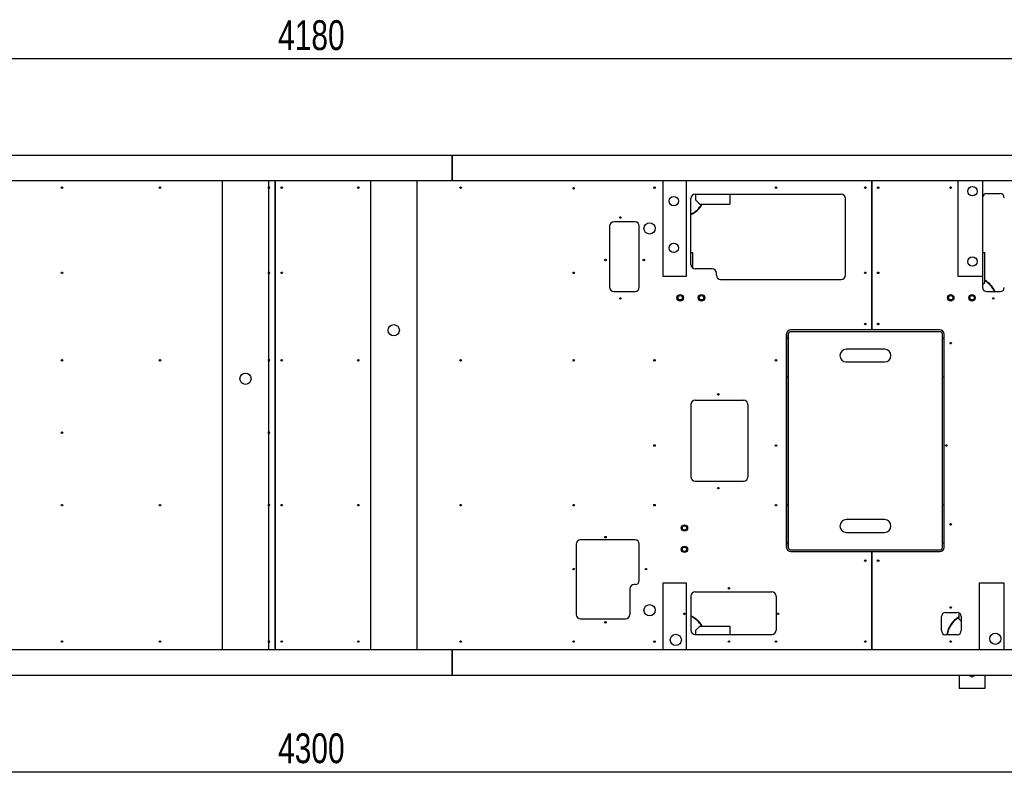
# Model space of a CAD drawing. Header units: millimetres. Extents: x 5 to 589, y 5 to 415.
# Tile 33 of 62: x 133 to 249, y 180 to 269. Entities that reach past the tile are written whole.
import ezdxf

# ---------------------------------------------------------------- set-up
doc = ezdxf.new("R2010")
doc.units = ezdxf.units.MM
doc.layers.add('COTES', color=1, linetype='Continuous')
doc.layers.add('TRAIT-FORT', color=4, linetype='Continuous', lineweight=25)
doc.styles.add('SLDTEXTSTYLE0', font='TXT', dxfattribs={"width": 0.75})
doc.dimstyles.new('SLDDIMSTYLE0', dxfattribs={"dimtxt": 3.5, "dimasz": 2, "dimexe": 0, "dimexo": 0.0625, "dimgap": 0.875, "dimtad": 1, "dimlfac": 20, "dimrnd": 1e-09, "dimzin": 12, "dimdsep": 46, "dimtxsty": 'SLDTEXTSTYLE0', "dimsah": 1, "dimcen": 0.09, "dimadec": 0, "dimazin": 3, "dimtfac": 1, "dimtofl": 0, "dimtmove": 0, "dimatfit": 3, "dimfxl": 0, "dimfrac": 2, "dimtolj": 1, "dimtzin": 12, "dimarcsym": 0})

# ---------------------------------------------------------------- blocks, each defined once
blk = doc.blocks.new('_D_1')
at = {"layer": 'COTES', "color": 1}
for p, q in [((64.23, 251.43), (64.23, 265.75)), ((273.23, 264.75), (64.23, 264.75)), ((273.23, 251.43), (273.23, 265.75))]:
    blk.add_line(p, q, dxfattribs=at)
for points in [[(64.23, 264.75), (66.23, 264.25), (66.23, 265.25)], [(273.23, 264.75), (271.23, 265.25), (271.23, 264.25)]]:
    blk.add_solid(points, dxfattribs=at)
at = {"layer": 'COTES', "color": 1, "insert": (163.55, 269.26), "char_height": 3.5, "attachment_point": 1, "style": 'SLDTEXTSTYLE0'}
blk.add_mtext('4180', dxfattribs=at)
blk = doc.blocks.new('_D_2')
at = {"layer": 'COTES', "color": 1}
for p, q in [((61.23, 196.93), (61.23, 180.1)), ((276.23, 196.93), (276.23, 180.1)), ((61.23, 181.1), (276.23, 181.1))]:
    blk.add_line(p, q, dxfattribs=at)
for points in [[(61.23, 181.1), (63.23, 180.6), (63.23, 181.6)], [(276.23, 181.1), (274.23, 181.6), (274.23, 180.6)]]:
    blk.add_solid(points, dxfattribs=at)
at = {"layer": 'COTES', "color": 1, "insert": (163.55, 185.61), "char_height": 3.5, "attachment_point": 1, "style": 'SLDTEXTSTYLE0'}
blk.add_mtext('4300', dxfattribs=at)

msp = doc.modelspace()

# ---------------------------------------------------------------- linework, layer by layer
at = {"layer": 'TRAIT-FORT', "color": 4, "linetype": 'Continuous', "lineweight": 25}
for p, q in [((120.47631, 253.42528), (183.97631, 253.42528)), ((183.97631, 253.42528), (183.97631, 250.42528)), ((183.97681, 250.42528), (183.97681, 253.42528)), ((183.97681, 253.42528), (272.72631, 253.42528)), ((157.02631, 250.42528), (117.72634, 250.42528)), ((157.02631, 195.42528), (157.02631, 250.42528)), ((162.44293, 250.42528), (157.02631, 250.42528)), ((162.44293, 250.42528), (162.44293, 249.70891)), ((163.22616, 250.42528), (162.44293, 250.42528)), ((163.22617, 250.42528), (163.22616, 250.42528)), ((163.22616, 250.42528), (163.22616, 195.42528)), ((174.43252, 250.42528), (163.22617, 250.42528)), ((163.22617, 195.42528), (163.22617, 250.42528)), ((174.43252, 195.42528), (174.43252, 250.42528)), ((179.82631, 250.42528), (174.43252, 250.42528)), ((179.82631, 250.42528), (179.82631, 195.42528)), ((208.72631, 250.42528), (179.82631, 250.42528)), ((183.97631, 250.50023), (183.97681, 250.50023)), ((208.72631, 239.20028), (208.72631, 250.42528)), ((211.44631, 250.42528), (208.72631, 250.42528)), ((211.44631, 250.42528), (211.44631, 239.20028)), ((233.22616, 250.42528), (211.44631, 250.42528)), ((233.22617, 250.42528), (233.22616, 250.42528)), ((233.22616, 250.42528), (233.22616, 232.92528)), ((233.22617, 232.92528), (233.22617, 250.42528)), ((243.37631, 250.42528), (233.22617, 250.42528)), ((243.37631, 239.20028), (243.37631, 250.42528)), ((246.22631, 250.42528), (243.37631, 250.42528)), ((246.22631, 250.42528), (246.22631, 248.42528)), ((273.22616, 250.42528), (246.22631, 250.42528)), ((162.44293, 249.54164), (162.44293, 239.70891)), ((212.48866, 248.85028), (229.63866, 248.85028)), ((212.55136, 248.85028), (212.55136, 248.17533)), ((216.55136, 248.85028), (216.55136, 247.67533)), ((246.72631, 248.92528), (248.27631, 248.92528)), ((211.98866, 240.60028), (211.98866, 248.35028)), ((212.55136, 248.17533), (213.05136, 247.67533)), ((213.05136, 247.67533), (216.55136, 247.67533)), ((230.13866, 239.35028), (230.13866, 248.35028)), ((246.22631, 248.42528), (246.22631, 239.20028)), ((202.43866, 245.10028), (202.43866, 237.95028)), ((205.43866, 245.60028), (202.93866, 245.60028)), ((205.93866, 237.95028), (205.93866, 245.10028)), ((211.98866, 242.00033), (212.22626, 242.00033)), ((212.22626, 240.17466), (212.22626, 242.00033)), ((246.22631, 242.00033), (246.47626, 242.00033)), ((246.47626, 238.50033), (246.47626, 242.00033)), ((162.44293, 239.54164), (162.44293, 229.45891)), ((211.44631, 239.20028), (208.72631, 239.20028)), ((214.48866, 240.10028), (212.48866, 240.10028)), ((214.98866, 239.35028), (214.98866, 239.60028)), ((246.22631, 239.20028), (243.37631, 239.20028)), ((246.22631, 239.20028), (246.22631, 237.92528)), ((215.48866, 238.85028), (229.63866, 238.85028)), ((246.22631, 238.25038), (246.47626, 238.50033)), ((202.93866, 237.45028), (205.43866, 237.45028)), ((246.72631, 237.42528), (248.27631, 237.42528)), ((223.22616, 232.42528), (223.22616, 207.42528)), ((223.22631, 207.42528), (223.22631, 232.42528)), ((223.42631, 232.42528), (223.42631, 207.42528)), ((233.22616, 232.92528), (223.72616, 232.92528)), ((241.22631, 232.72528), (223.72631, 232.72528)), ((233.22616, 232.92528), (233.22617, 232.92528)), ((241.22616, 232.92528), (233.22617, 232.92528)), ((241.52631, 207.42528), (241.52631, 232.42528)), ((241.72616, 207.42528), (241.72616, 232.42528)), ((223.42631, 231.92528), (223.22631, 231.92528)), ((241.72616, 231.92528), (241.52631, 231.92528)), ((234.72631, 230.67528), (230.22631, 230.67528)), ((162.44293, 229.29164), (162.44293, 220.95891)), ((230.22631, 229.17528), (234.72631, 229.17528)), ((223.22631, 227.42528), (223.42631, 227.42528)), ((241.52631, 227.42528), (241.72616, 227.42528)), ((211.98866, 224.20028), (211.98866, 215.70028)), ((212.48866, 224.70028), (218.18866, 224.70028)), ((218.68866, 224.20028), (218.68866, 215.70028)), ((162.44293, 220.79164), (162.44293, 212.45891)), ((212.48866, 215.20028), (218.18866, 215.20028)), ((162.44293, 212.29164), (162.44293, 196.45891)), ((223.22631, 212.42528), (223.42631, 212.42528)), ((241.52631, 212.42528), (241.72616, 212.42528)), ((234.72631, 210.67528), (230.22631, 210.67528)), ((230.22631, 209.17528), (234.72631, 209.17528)), ((205.43866, 208.30028), (199.03866, 208.30028)), ((198.53866, 207.80028), (198.53866, 199.55028)), ((205.93866, 203.55028), (205.93866, 207.80028)), ((223.42631, 207.92528), (223.22631, 207.92528)), ((223.72616, 206.92528), (233.22616, 206.92528)), ((223.72631, 207.12528), (241.22631, 207.12528)), ((233.22617, 206.92528), (233.22616, 206.92528)), ((233.22616, 206.92528), (233.22616, 195.42528)), ((233.22617, 206.92528), (241.22616, 206.92528)), ((233.22617, 195.42528), (233.22617, 206.92528)), ((241.72616, 207.92528), (241.52631, 207.92528)), ((204.83866, 202.55028), (204.83866, 199.55028)), ((205.43866, 203.05028), (205.33866, 203.05028)), ((208.72631, 203.26028), (211.44631, 203.26028)), ((208.72631, 195.42528), (208.72631, 203.26028)), ((211.44631, 203.26028), (211.44631, 195.42528)), ((245.87631, 195.42528), (245.87631, 203.26028)), ((245.87631, 203.26028), (248.72631, 203.26028)), ((248.72631, 203.26028), (248.72631, 195.42528)), ((211.98866, 201.70028), (211.98866, 197.70028)), ((212.48866, 202.20028), (221.48866, 202.20028)), ((221.98866, 201.70028), (221.98866, 197.70028)), ((199.03866, 199.05028), (204.33866, 199.05028)), ((241.38866, 197.67528), (241.38866, 199.30028)), ((241.88866, 199.80028), (243.22616, 199.80028)), ((243.47646, 199.00023), (243.47646, 199.73312)), ((243.47646, 199.00023), (243.72616, 198.75053)), ((243.72616, 199.30028), (243.72616, 197.67528)), ((213.05136, 198.17523), (212.55136, 197.67523)), ((212.55136, 197.67523), (212.55136, 197.20028)), ((213.05136, 198.17523), (216.55136, 198.17523)), ((216.55136, 198.17523), (216.55136, 197.20028)), ((212.48866, 197.20028), (221.48866, 197.20028)), ((243.22616, 197.17528), (241.88866, 197.17528)), ((117.72634, 195.42528), (157.02631, 195.42528)), ((157.02631, 195.42528), (162.44293, 195.42528)), ((162.44293, 196.29164), (162.44293, 195.42528)), ((162.44293, 195.42528), (163.22616, 195.42528)), ((163.22616, 195.42528), (163.22617, 195.42528)), ((163.22617, 195.42528), (174.43252, 195.42528)), ((174.43252, 195.42528), (179.82631, 195.42528)), ((179.82631, 195.42528), (208.72631, 195.42528)), ((183.97631, 192.42528), (183.97631, 195.42528)), ((183.97681, 195.42528), (183.97681, 192.42528)), ((208.72631, 195.42528), (211.44631, 195.42528)), ((211.44631, 195.42528), (233.22616, 195.42528)), ((233.22616, 195.42528), (233.22617, 195.42528)), ((233.22617, 195.42528), (245.87631, 195.42528)), ((245.87631, 195.42528), (248.72631, 195.42528)), ((248.72631, 195.42528), (273.22616, 195.42528)), ((120.47631, 192.42528), (183.97631, 192.42528)), ((183.97681, 192.42528), (272.72631, 192.42528)), ((243.47646, 192.42528), (243.47646, 190.85023)), ((246.47646, 192.42528), (246.47646, 190.85023)), ((246.47646, 190.85023), (243.47646, 190.85023))]:
    msp.add_line(p, q, dxfattribs=at)
for centre, radius in [((138.20117, 249.62528), 0.09), ((149.70117, 249.62528), 0.09), ((163.97617, 249.62528), 0.09), ((172.97617, 249.62528), 0.09), ((184.97617, 249.62528), 0.09), ((198.22617, 249.54799), 0.09), ((207.72617, 249.62528), 0.09), ((221.97617, 249.62528), 0.09), ((232.47617, 249.62528), 0.09), ((233.97617, 249.62528), 0.09), ((242.47617, 249.62528), 0.09), ((245.02631, 249.20028), 0.55), ((209.97631, 248.05027), 0.55), ((203.72617, 246.12528), 0.09), ((207.14631, 244.83528), 0.655), ((209.97631, 242.55027), 0.55), ((245.02631, 240.95028), 0.55), ((201.97617, 241.12528), 0.09), ((206.47617, 241.12528), 0.09), ((138.20117, 239.62528), 0.09), ((163.97617, 239.62528), 0.09), ((198.22617, 239.62528), 0.09), ((232.47617, 239.62528), 0.09), ((233.97617, 239.62528), 0.09), ((210.73866, 236.70028), 0.375), ((210.73866, 236.70028), 0.255), ((213.23866, 236.70028), 0.375), ((213.23866, 236.70028), 0.255), ((242.48866, 236.70028), 0.375), ((242.48866, 236.70028), 0.255), ((244.98866, 236.70028), 0.375), ((244.98866, 236.70028), 0.255), ((203.72617, 236.62528), 0.09), ((247.47617, 236.62528), 0.09), ((177.12631, 232.90028), 0.655), ((232.47617, 233.62528), 0.09), ((233.97617, 233.62528), 0.09), ((242.47617, 231.37528), 0.09), ((138.20117, 229.37528), 0.09), ((149.70117, 229.37528), 0.09), ((163.97617, 229.37528), 0.09), ((172.97617, 229.37528), 0.09), ((184.97617, 229.37528), 0.09), ((198.22617, 229.37528), 0.09), ((207.72617, 229.37528), 0.09), ((221.97617, 229.37528), 0.09), ((159.72631, 227.20028), 0.655), ((215.22617, 225.37528), 0.09), ((138.20117, 220.87528), 0.09), ((207.72617, 219.37528), 0.09), ((221.97617, 219.37528), 0.09), ((241.97617, 219.37528), 0.09), ((215.22617, 214.37528), 0.09), ((138.20117, 212.37528), 0.09), ((149.70117, 212.37528), 0.09), ((163.97617, 212.37528), 0.09), ((172.97617, 212.37528), 0.09), ((184.97617, 212.37528), 0.09), ((198.22617, 212.37528), 0.09), ((207.72617, 212.37528), 0.09), ((221.97617, 212.37528), 0.09), ((211.23866, 209.70027), 0.375), ((211.23866, 209.70027), 0.255), ((242.47617, 210.12528), 0.09), ((201.97617, 208.62528), 0.09), ((211.23866, 207.20027), 0.375), ((211.23866, 207.20027), 0.255), ((232.47617, 205.87528), 0.09), ((233.97617, 205.87528), 0.09), ((198.22617, 204.87528), 0.09), ((206.72617, 204.87528), 0.09), ((216.47617, 202.62528), 0.09), ((207.14631, 200.05028), 0.655), ((242.47617, 200.37528), 0.09), ((211.22617, 199.62528), 0.09), ((222.22617, 199.62528), 0.09), ((201.97617, 198.62528), 0.09), ((138.20117, 196.37528), 0.09), ((149.70117, 196.37528), 0.09), ((163.97617, 196.37528), 0.09), ((172.97617, 196.37528), 0.09), ((184.97617, 196.37528), 0.09), ((198.22617, 196.37528), 0.09), ((207.72617, 196.37528), 0.09), ((210.22631, 196.57528), 0.655), ((216.47617, 196.37528), 0.09), ((221.97617, 196.37528), 0.09), ((232.47617, 196.37528), 0.09), ((242.47617, 196.37528), 0.09), ((247.72631, 196.70028), 0.655)]:
    msp.add_circle(centre, radius, dxfattribs=at)
for centre, radius, start, end in [((162.47617, 249.62528), 0.09, 111.6756178, 248.3243822), ((162.47617, 249.62528), 0.09, 248.3243822, 111.6756178), ((212.48866, 248.35028), 0.5, 90, 180), ((214.80136, 249.17533), 0.35, 248.2352745, 291.7647255), ((229.63866, 248.35028), 0.5, 0, 90), ((246.72631, 248.42528), 0.5, 90, 180), ((248.27631, 248.42528), 0.5, 0, 90), ((210.72636, 249.17533), 3, 294.8830065, 330), ((210.72636, 249.17533), 2.95, 295.3342619, 329.4377246), ((202.93866, 245.10028), 0.5, 90, 180), ((205.43866, 245.10028), 0.5, 0, 90), ((212.48866, 240.60028), 0.5, 180, 270), ((162.47617, 239.62528), 0.09, 111.6756178, 248.3243822), ((162.47617, 239.62528), 0.09, 248.3243822, 111.6756178), ((214.48866, 239.60028), 0.5, 0, 90), ((215.48866, 239.35028), 0.5, 180, 270), ((229.63866, 239.35028), 0.5, 270, 0), ((244.97626, 236.17533), 3, 24.6232679, 60), ((244.97626, 236.17533), 2.95, 25.0691558, 59.4377246), ((202.93866, 237.95028), 0.5, 180, 270), ((205.43866, 237.95028), 0.5, 270, 0), ((246.72631, 237.92528), 0.5, 180, 270), ((248.27631, 237.92528), 0.5, 270, 0), ((223.72616, 232.42528), 0.5, 90, 180), ((223.72631, 232.42528), 0.5, 90, 180), ((223.72631, 232.42528), 0.3, 90, 180), ((241.22616, 232.42528), 0.5, 0, 90), ((241.22631, 232.42528), 0.3, 0, 90), ((230.22631, 229.92528), 0.75, 90, 270), ((234.72631, 229.92528), 0.75, 270, 90), ((162.47617, 229.37528), 0.09, 111.6756178, 248.3243822), ((162.47617, 229.37528), 0.09, 248.3243822, 111.6756178), ((212.48866, 224.20028), 0.5, 90, 180), ((218.18866, 224.20028), 0.5, 0, 90), ((162.47617, 220.87528), 0.09, 111.6756178, 248.3243822), ((162.47617, 220.87528), 0.09, 248.3243822, 111.6756178), ((212.48866, 215.70028), 0.5, 180, 270), ((218.18866, 215.70028), 0.5, 270, 0), ((162.47617, 212.37528), 0.09, 111.6756178, 248.3243822), ((162.47617, 212.37528), 0.09, 248.3243822, 111.6756178), ((230.22631, 209.92528), 0.75, 90, 270), ((234.72631, 209.92528), 0.75, 270, 90), ((199.03866, 207.80028), 0.5, 90, 180), ((205.43866, 207.80028), 0.5, 0, 90), ((223.72616, 207.42528), 0.5, 180, 270), ((223.72631, 207.42528), 0.5, 180, 270), ((223.72631, 207.42528), 0.3, 180, 270), ((241.22616, 207.42528), 0.5, 270, 0), ((241.22631, 207.42528), 0.3, 270, 0), ((205.43866, 203.55028), 0.5, 270, 0), ((205.33866, 202.55028), 0.5, 90, 180), ((212.48866, 201.70028), 0.5, 90, 180), ((221.48866, 201.70028), 0.5, 0, 90), ((199.03866, 199.55028), 0.5, 180, 270), ((204.33866, 199.55028), 0.5, 270, 0), ((210.72636, 196.67523), 3, 30, 65.1169935), ((210.72636, 196.67523), 2.95, 30.5622754, 64.6657381), ((241.88866, 199.30028), 0.5, 90, 180), ((244.97646, 196.67523), 3, 120, 170.4049633), ((244.97646, 196.67523), 2.95, 120.5622754, 170.240758), ((243.22616, 199.30028), 0.5, 0, 90), ((212.48866, 197.70028), 0.5, 180, 270), ((221.48866, 197.70028), 0.5, 270, 0), ((241.88866, 197.67528), 0.5, 180, 270), ((243.22616, 197.67528), 0.5, 270, 0), ((162.47617, 196.37528), 0.09, 111.6756178, 248.3243822), ((162.47617, 196.37528), 0.09, 248.3243822, 111.6756178), ((244.97646, 192.60023), 0.35, 209.9905491, 270), ((244.97646, 192.60023), 0.35, 270, 330.0094509)]:
    msp.add_arc(centre, radius, start, end, dxfattribs=at)

# ---------------------------------------------------------------- dimensions: what is measured, and where the dimension line sits
at = {"layer": 'COTES', "color": 1}
for base, p1, p2, picture, middle in [((64.22616, 264.75033), (273.22616, 250.42528), (64.22616, 250.42528), '_D_1', (168.72616, 264.75033)), ((276.22631, 181.10023), (61.22631, 197.92528), (276.22631, 197.92528), '_D_2', (168.72631, 181.10023))]:
    dim = msp.add_linear_dim(base=base, p1=p1, p2=p2, dimstyle='SLDDIMSTYLE0', dxfattribs=at)
    dim.commit()
    dim.dimension.update_dxf_attribs({"geometry": picture, "text_midpoint": middle, "dimtype": 160})

doc.saveas('drawing.dxf')
